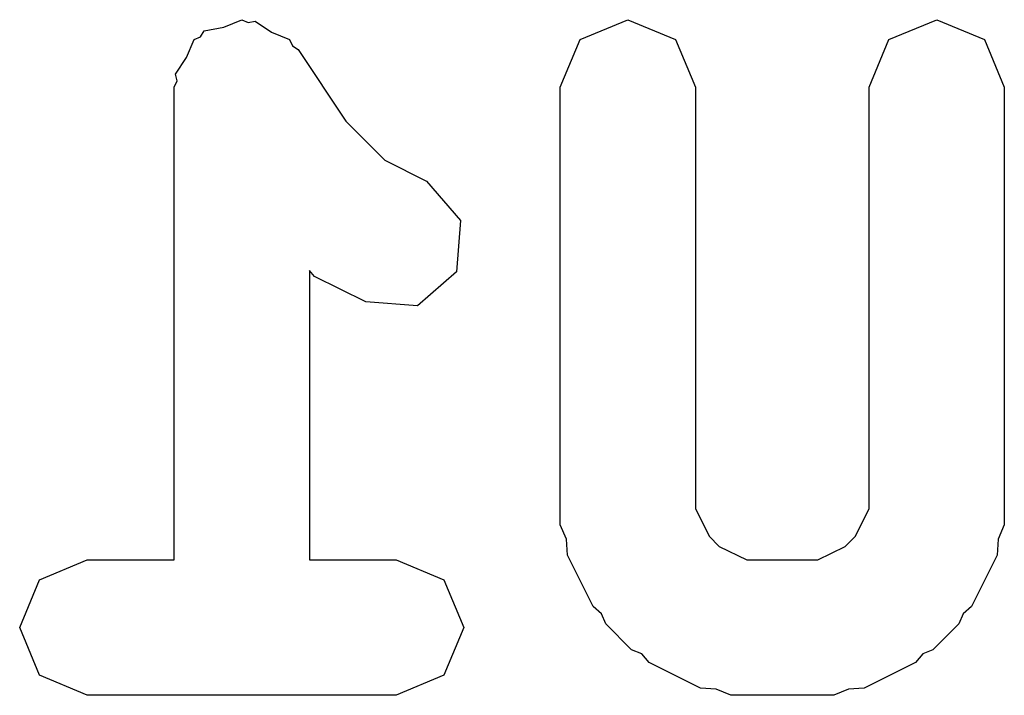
# Model space of a CAD drawing. Extents: x 3.7922 to 3.8281, y -2.4645 to -2.4399.
import ezdxf

# ---------------------------------------------------------------- set-up
doc = ezdxf.new("R2010")
doc.units = 0
doc.header["$MEASUREMENT"] = 0
doc.layers.add('BLACK', color=7, linetype='CONTINUOUS')

msp = doc.modelspace()

# ---------------------------------------------------------------- linework, layer by layer
at = {"layer": 'BLACK', "linetype": 'CONTINUOUS'}
for p, q in [((3.79966, -2.44018), (3.80032, -2.43991)), ((3.80032, -2.43991), (3.80055, -2.44001)), ((3.81264, -2.44063), (3.81438, -2.43991)), ((3.81438, -2.43991), (3.81612, -2.44063)), ((3.82389, -2.44063), (3.82563, -2.43991)), ((3.82563, -2.43991), (3.82737, -2.44063)), ((3.79895, -2.44032), (3.79966, -2.44018)), ((3.80055, -2.44001), (3.8008, -2.43996)), ((3.8008, -2.43996), (3.8014, -2.44036)), ((3.7983, -2.44129), (3.79858, -2.44063)), ((3.79858, -2.44063), (3.79881, -2.44053)), ((3.79881, -2.44053), (3.79895, -2.44032)), ((3.8014, -2.44036), (3.80206, -2.44063)), ((3.80206, -2.44063), (3.80216, -2.44086)), ((3.81192, -2.44237), (3.81264, -2.44063)), ((3.81612, -2.44063), (3.81684, -2.44237)), ((3.82317, -2.44237), (3.82389, -2.44063)), ((3.82737, -2.44063), (3.82809, -2.44237)), ((3.80216, -2.44086), (3.80237, -2.441)), ((3.79791, -2.44189), (3.7983, -2.44129)), ((3.80237, -2.441), (3.80411, -2.44361)), ((3.79796, -2.44214), (3.79791, -2.44189)), ((3.79786, -2.44237), (3.79796, -2.44214)), ((3.79786, -2.45959), (3.79786, -2.44237)), ((3.81192, -2.45831), (3.81192, -2.44237)), ((3.81684, -2.44237), (3.81684, -2.45772)), ((3.82317, -2.45772), (3.82317, -2.44237)), ((3.82809, -2.44237), (3.82809, -2.45831)), ((3.80411, -2.44361), (3.80553, -2.44503)), ((3.80553, -2.44503), (3.80704, -2.44579)), ((3.80704, -2.44579), (3.80828, -2.44722)), ((3.80828, -2.44722), (3.80814, -2.44909)), ((3.80297, -2.44926), (3.80278, -2.44904)), ((3.80278, -2.44904), (3.80278, -2.45959)), ((3.80814, -2.44909), (3.80672, -2.45033)), ((3.80484, -2.45019), (3.80297, -2.44926)), ((3.80672, -2.45033), (3.80484, -2.45019)), ((3.81684, -2.45772), (3.81734, -2.45872)), ((3.82267, -2.45872), (3.82317, -2.45772)), ((3.81214, -2.45883), (3.81192, -2.45831)), ((3.82809, -2.45831), (3.82787, -2.45883)), ((3.81218, -2.45941), (3.81214, -2.45883)), ((3.81734, -2.45872), (3.81771, -2.4591)), ((3.8223, -2.4591), (3.82267, -2.45872)), ((3.82787, -2.45883), (3.82783, -2.45941)), ((3.81771, -2.4591), (3.81871, -2.45959)), ((3.8213, -2.45959), (3.8223, -2.4591)), ((3.79295, -2.46031), (3.79469, -2.45959)), ((3.79469, -2.45959), (3.79786, -2.45959)), ((3.80278, -2.45959), (3.80594, -2.45959)), ((3.80594, -2.45959), (3.80768, -2.46031)), ((3.81312, -2.46128), (3.81218, -2.45941)), ((3.81871, -2.45959), (3.8213, -2.45959)), ((3.82783, -2.45941), (3.82689, -2.46128)), ((3.79223, -2.46205), (3.79295, -2.46031)), ((3.80768, -2.46031), (3.8084, -2.46205)), ((3.81342, -2.46155), (3.81312, -2.46128)), ((3.82689, -2.46128), (3.82659, -2.46155)), ((3.81358, -2.46192), (3.81342, -2.46155)), ((3.82659, -2.46155), (3.82643, -2.46192)), ((3.79295, -2.46379), (3.79223, -2.46205)), ((3.8084, -2.46205), (3.80768, -2.46379)), ((3.81451, -2.46286), (3.81358, -2.46192)), ((3.82643, -2.46192), (3.82549, -2.46286)), ((3.81489, -2.46301), (3.81451, -2.46286)), ((3.82549, -2.46286), (3.82512, -2.46301)), ((3.81515, -2.46332), (3.81489, -2.46301)), ((3.82512, -2.46301), (3.82485, -2.46332)), ((3.81703, -2.46426), (3.81515, -2.46332)), ((3.82485, -2.46332), (3.82298, -2.46426)), ((3.79469, -2.46452), (3.79295, -2.46379)), ((3.80768, -2.46379), (3.80594, -2.46452)), ((3.8176, -2.4643), (3.81703, -2.46426)), ((3.82298, -2.46426), (3.82241, -2.4643)), ((3.80594, -2.46452), (3.79469, -2.46452)), ((3.81813, -2.46452), (3.8176, -2.4643)), ((3.82188, -2.46452), (3.81813, -2.46452)), ((3.82241, -2.4643), (3.82188, -2.46452))]:
    msp.add_line(p, q, dxfattribs=at)

doc.saveas('drawing.dxf')
